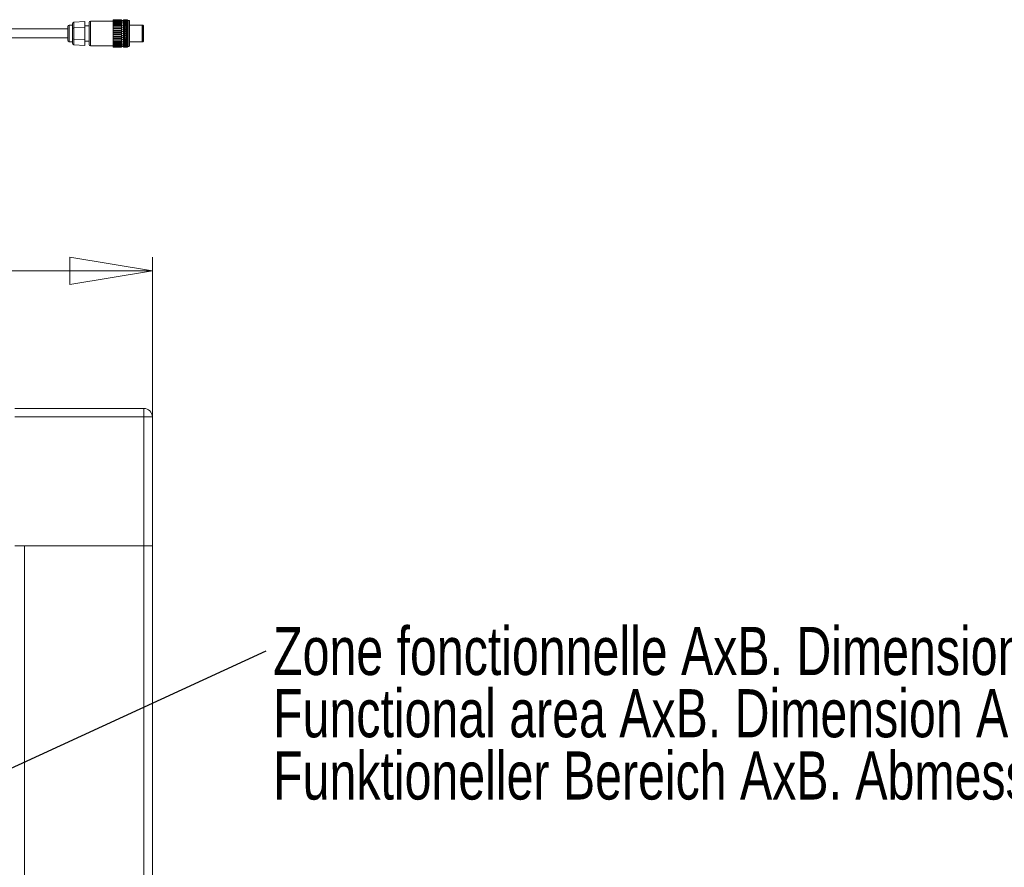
# Model space of a CAD drawing. Header units: millimetres. Extents: x 16 to 409, y 22 to 271.
# Tile 3 of 8: x 141 to 212, y 83 to 145. Entities that reach past the tile are written whole.
import ezdxf

# ---------------------------------------------------------------- set-up
doc = ezdxf.new("R2010")
doc.units = ezdxf.units.MM
doc.styles.add('SLDTEXTSTYLE0', font='TXT', dxfattribs={"width": 0.75})
doc.dimstyles.new('SLDDIMSTYLE2', dxfattribs={"dimtxt": 0, "dimasz": 1.8, "dimexe": 0, "dimexo": 0.0625, "dimgap": 0, "dimtad": 0, "dimtih": 1, "dimtoh": 1, "dimdec": 0, "dimrnd": 1e-09, "dimzin": 0, "dimdsep": 46, "dimtxsty": 'Standard', "dimblk1": 'DOT', "dimblk2": 'DOT', "dimsah": 1, "dimcen": 0.09, "dimadec": 0, "dimazin": 0, "dimtfac": 1.8, "dimtdec": 0, "dimtofl": 0, "dimtmove": 0, "dimatfit": 3, "dimldrblk": 'DOT', "dimfxl": 0, "dimtolj": 1, "dimtzin": 0, "dimarcsym": 0})
doc.dimstyles.new('SLDDIMSTYLE3', dxfattribs={"dimtxt": 3.5, "dimasz": 6, "dimexe": 0, "dimexo": 0.0625, "dimgap": 0.875, "dimtad": 1, "dimtoh": 1, "dimlfac": 4, "dimrnd": 1e-09, "dimzin": 12, "dimdsep": 46, "dimtxsty": 'SLDTEXTSTYLE0', "dimblk1": 'CLOSED', "dimblk2": 'CLOSED', "dimsah": 1, "dimcen": 0.09, "dimadec": 0, "dimazin": 0, "dimtfac": 1, "dimtofl": 0, "dimtmove": 0, "dimatfit": 3, "dimldrblk": 'CLOSED', "dimfxl": 0, "dimtolj": 1, "dimtzin": 12, "dimarcsym": 0})

# ---------------------------------------------------------------- blocks, each defined once
blk = doc.blocks.new('_CLOSED')
at = {"color": 0, "linetype": 'ByBlock', "lineweight": -2}
for p, q in [((-1, 0.166667), (0, 0)), ((-1, 0.166667), (-1, -0.166667)), ((0, 0), (-1, -0.166667)), ((0, 0), (-1, 0))]:
    blk.add_line(p, q, dxfattribs=at)
blk = doc.blocks.new('*D12')
at = {"color": 7, "linetype": 'Continuous', "lineweight": 0}
for p, q in [((30.205, 107.505), (30.205, 127.505)), ((150.205, 107.505), (150.205, 127.505)), ((30.205, 126.505), (150.205, 126.505))]:
    blk.add_line(p, q, dxfattribs=at)
at = {"color": 7, "linetype": 'Continuous', "lineweight": 0, "xscale": 6, "yscale": 6, "rotation": 180.0000000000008}
blk.add_blockref('_CLOSED', (30.205, 126.505, -15.9), dxfattribs=at)
at = {"color": 7, "linetype": 'Continuous', "lineweight": 0, "xscale": 6, "yscale": 6}
blk.add_blockref('_CLOSED', (150.205, 126.505, -15.9), dxfattribs=at)
at = {"color": 7, "linetype": 'Continuous', "lineweight": 0, "insert": (81.601, 131.017), "char_height": 3.5, "attachment_point": 1, "style": 'SLDTEXTSTYLE0'}
blk.add_mtext('A+80', dxfattribs=at)
blk = doc.blocks.new('SW_NOTE_3')
at = {"color": 0, "linetype": 'Continuous', "lineweight": 0, "char_height": 3.5, "attachment_point": 1, "style": 'SLDTEXTSTYLE0'}
for s, insert in [('Zone fonctionnelle AxB. Dimensions A et B sur demande', (0.502, 1.736)), ('Functional area AxB. Dimension A and B on request', (0.502, -2.79)), ('Funktioneller Bereich AxB. Abmessungen A und B auf Anfrage', (0.502, -7.316))]:
    blk.add_mtext(s, dxfattribs=dict(at, insert=insert))
blk = doc.blocks.new('_DOT')
at = {"color": 0, "linetype": 'ByBlock', "lineweight": -2}
blk.add_line((-0.5, 0), (-1, 0), dxfattribs=at)
at = {"color": 0, "linetype": 'ByBlock', "const_width": 0.5}
blk.add_lwpolyline([(-0.25, 0, 1), (0.25, 0, 1)], format="xyb", close=True, dxfattribs=at)

msp = doc.modelspace()

# ---------------------------------------------------------------- linework, layer by layer
at = {"color": 7, "linetype": 'Continuous', "lineweight": 15}
for p, q in [((145.7056, 144.6693), (145.7056, 142.8693)), ((147.9556, 144.7691), (147.3556, 144.7691)), ((147.3556, 144.7691), (147.3556, 144.7653)), ((147.9556, 144.7653), (147.3556, 144.7653)), ((147.3556, 144.7621), (147.3556, 144.7653)), ((147.9556, 144.7621), (147.3556, 144.7621)), ((147.3556, 144.7621), (147.3556, 144.7432)), ((147.9556, 144.7432), (147.3556, 144.7432)), ((147.3556, 144.7358), (147.3556, 144.7432)), ((147.9556, 144.7358), (147.3556, 144.7358)), ((147.3556, 144.7358), (147.3556, 144.7021)), ((147.9556, 144.7021), (147.3556, 144.7021)), ((147.3556, 144.6907), (147.3556, 144.7021)), ((147.9556, 144.6907), (147.3556, 144.6907)), ((147.3556, 144.6907), (147.3556, 144.6429)), ((147.9556, 144.6429), (147.3556, 144.6429)), ((147.3556, 144.6276), (147.3556, 144.6429)), ((147.9556, 144.7653), (147.9556, 144.7691)), ((147.9556, 144.7621), (147.9556, 144.7653)), ((147.9556, 144.7437), (147.9556, 144.7621)), ((147.9556, 144.7358), (147.9556, 144.7432)), ((147.9556, 144.7021), (147.9556, 144.7358)), ((147.9556, 144.6907), (147.9556, 144.7021)), ((147.9556, 144.6429), (147.9556, 144.6907)), ((147.9556, 144.6276), (147.9556, 144.6429)), ((148.0222, 144.715), (148.0222, 144.717)), ((148.0222, 144.6871), (148.0222, 144.6932)), ((148.0222, 144.6343), (148.0222, 144.6442)), ((148.1056, 144.7693), (148.1056, 144.767)), ((148.1056, 144.767), (148.1056, 144.7646)), ((148.1056, 144.7646), (148.1056, 144.7421)), ((148.1056, 144.7421), (148.1056, 144.7352)), ((148.1056, 144.7352), (148.1056, 144.6906)), ((148.1056, 144.6906), (148.1056, 144.6794)), ((148.1056, 144.6794), (148.1056, 144.6141)), ((148.1722, 144.7566), (148.1722, 144.7693)), ((148.1722, 144.717), (148.1722, 144.7547)), ((148.1722, 144.6516), (148.1722, 144.7132)), ((148.1722, 144.5621), (148.1722, 144.646)), ((148.2472, 144.7664), (148.2472, 144.7654)), ((148.2472, 144.7401), (148.2472, 144.7373)), ((148.2472, 144.6874), (148.2472, 144.6828)), ((148.3222, 144.7566), (148.3222, 144.7693)), ((148.3222, 144.717), (148.3222, 144.7547)), ((148.3222, 144.6516), (148.3222, 144.7132)), ((148.3222, 144.5621), (148.3222, 144.646)), ((148.4056, 144.7693), (148.4056, 142.7693)), ((148.5056, 142.8193), (148.5056, 144.7193)), ((148.5556, 144.6693), (148.5556, 142.8693)), ((144.0556, 143.2693), (144.0556, 144.2693)), ((144.1556, 144.3693), (144.1556, 143.1693)), ((144.4056, 144.1203), (144.4056, 144.4713)), ((144.4056, 143.4183), (144.4056, 144.1203)), ((144.5004, 144.5866), (145.3056, 144.6353)), ((144.5004, 144.5866), (144.5004, 144.178)), ((144.5004, 144.178), (145.3056, 144.2023)), ((144.5004, 144.178), (144.5004, 143.3607)), ((145.3056, 144.2023), (145.3056, 144.6353)), ((145.3056, 143.3363), (145.3056, 144.2023)), ((145.6056, 142.9693), (145.6056, 144.5693)), ((147.9556, 144.6276), (147.3556, 144.6276)), ((147.3556, 144.6276), (147.3556, 144.5666)), ((147.9556, 144.5666), (147.3556, 144.5666)), ((147.3556, 144.5478), (147.3556, 144.5666)), ((147.9556, 144.5478), (147.3556, 144.5478)), ((147.3556, 144.5478), (147.3556, 144.4749)), ((147.9556, 144.4749), (147.3556, 144.4749)), ((147.3556, 144.4529), (147.3556, 144.4749)), ((147.9556, 144.4529), (147.3556, 144.4529)), ((147.3556, 144.4529), (147.3556, 144.3694)), ((147.9556, 144.3694), (147.3556, 144.3694)), ((147.3556, 144.3447), (147.3556, 144.3694)), ((147.9556, 144.3447), (147.3556, 144.3447)), ((147.3556, 144.3447), (147.3556, 144.2522)), ((147.9556, 144.2522), (147.3556, 144.2522)), ((147.3556, 144.2253), (147.3556, 144.2522)), ((147.9556, 144.2253), (147.3556, 144.2253)), ((147.3556, 144.2253), (147.3556, 144.1256)), ((147.9556, 144.1256), (147.3556, 144.1256)), ((147.3556, 144.097), (147.3556, 144.1256)), ((147.9556, 144.097), (147.3556, 144.097)), ((147.3556, 144.097), (147.3556, 143.9921)), ((147.9556, 143.9921), (147.3556, 143.9921)), ((147.3556, 143.9623), (147.3556, 143.9921)), ((147.9556, 143.9623), (147.3556, 143.9623)), ((147.3556, 143.9623), (147.3556, 143.8543)), ((147.9556, 144.5666), (147.9556, 144.6276)), ((147.9556, 144.5478), (147.9556, 144.5666)), ((147.9556, 144.4749), (147.9556, 144.5478)), ((147.9556, 144.4529), (147.9556, 144.4749)), ((147.9556, 144.3694), (147.9556, 144.4529)), ((147.9556, 144.3447), (147.9556, 144.3694)), ((147.9556, 144.2522), (147.9556, 144.3447)), ((147.9556, 144.2253), (147.9556, 144.2522)), ((147.9556, 144.1256), (147.9556, 144.2253)), ((147.9556, 144.097), (147.9556, 144.1256)), ((147.9556, 143.9921), (147.9556, 144.097)), ((147.9556, 143.9623), (147.9556, 143.9921)), ((147.9556, 143.8543), (147.9556, 143.9623)), ((148.0222, 144.4615), (148.0097, 144.4683)), ((148.0222, 144.3472), (148.0097, 144.3528)), ((148.0222, 144.2171), (148.0097, 144.2215)), ((148.0222, 144.0748), (148.0097, 144.0778)), ((148.0222, 143.9242), (148.0097, 143.9257)), ((148.0222, 144.5578), (148.0222, 144.5713)), ((148.0222, 144.4615), (148.0222, 144.4766)), ((148.0222, 144.4615), (148.0347, 144.4683)), ((148.0222, 144.4615), (148.0222, 144.4598)), ((148.0222, 144.3472), (148.0222, 144.3625)), ((148.0222, 144.3472), (148.0347, 144.3528)), ((148.0222, 144.3472), (148.0222, 144.343)), ((148.0222, 144.2171), (148.0222, 144.2323)), ((148.0222, 144.2171), (148.0347, 144.2215)), ((148.0222, 144.2171), (148.0222, 144.2106)), ((148.0222, 144.0748), (148.0222, 144.0894)), ((148.0222, 144.0748), (148.0347, 144.0778)), ((148.0222, 144.0748), (148.0222, 144.0661)), ((148.0222, 143.9242), (148.0222, 143.9378)), ((148.0222, 143.9242), (148.0347, 143.9257)), ((148.0222, 143.9242), (148.0222, 143.9135)), ((148.1056, 144.6141), (148.1056, 144.5987)), ((148.1056, 144.5987), (148.1056, 144.5145)), ((148.1056, 144.5145), (148.1056, 144.4974)), ((148.1722, 144.4615), (148.1056, 144.4974)), ((148.1056, 144.4974), (148.1056, 144.4955)), ((148.1056, 144.4955), (148.1056, 144.3945)), ((148.1056, 144.3945), (148.1056, 144.3772)), ((148.1722, 144.3472), (148.1056, 144.3772)), ((148.1056, 144.3772), (148.1056, 144.3724)), ((148.1056, 144.3724), (148.1056, 144.2575)), ((148.1056, 144.2575), (148.1056, 144.2403)), ((148.1722, 144.2171), (148.1056, 144.2403)), ((148.1056, 144.2403), (148.1056, 144.2329)), ((148.1056, 144.2329), (148.1056, 144.1072)), ((148.1056, 144.1072), (148.1056, 144.0907)), ((148.1722, 144.0748), (148.1056, 144.0907)), ((148.1056, 144.0907), (148.1056, 144.0807)), ((148.1056, 144.0807), (148.1056, 143.9477)), ((148.1056, 143.9477), (148.1056, 143.9322)), ((148.1722, 143.9242), (148.1056, 143.9322)), ((148.1056, 143.9322), (148.1056, 143.9201)), ((148.1722, 144.4615), (148.1722, 144.5548)), ((148.1722, 144.4615), (148.2472, 144.5019)), ((148.1722, 144.4615), (148.1722, 144.4509)), ((148.1722, 144.3472), (148.1722, 144.4423)), ((148.1722, 144.3472), (148.2472, 144.3809)), ((148.1722, 144.3472), (148.1722, 144.3212)), ((148.1722, 144.2171), (148.1722, 144.3113)), ((148.1722, 144.2171), (148.2472, 144.2433)), ((148.1722, 144.2171), (148.1722, 144.1764)), ((148.1722, 144.0748), (148.1722, 144.1656)), ((148.1722, 144.0748), (148.2472, 144.0927)), ((148.1722, 144.0748), (148.1722, 144.0205)), ((148.1722, 143.9242), (148.1722, 144.0091)), ((148.1722, 143.9242), (148.2472, 143.9332)), ((148.1722, 143.9242), (148.1722, 143.8578)), ((148.2472, 144.6096), (148.2472, 144.6033)), ((148.2472, 144.5089), (148.2472, 144.5019)), ((148.2472, 144.5019), (148.2472, 144.5012)), ((148.3222, 144.4615), (148.2472, 144.5019)), ((148.2472, 144.388), (148.2472, 144.3809)), ((148.2472, 144.3809), (148.2472, 144.379)), ((148.3222, 144.3472), (148.2472, 144.3809)), ((148.2472, 144.2503), (148.2472, 144.2433)), ((148.2472, 144.2433), (148.2472, 144.2402)), ((148.3222, 144.2171), (148.2472, 144.2433)), ((148.2472, 144.0994), (148.2472, 144.0927)), ((148.2472, 144.0927), (148.2472, 144.0886)), ((148.3222, 144.0748), (148.2472, 144.0927)), ((148.2472, 143.9395), (148.2472, 143.9332)), ((148.2472, 143.9332), (148.2472, 143.9283)), ((148.3222, 143.9242), (148.2472, 143.9332)), ((148.3222, 144.4615), (148.3222, 144.5548)), ((148.3222, 144.4615), (148.4029, 144.505)), ((148.3222, 144.4615), (148.3222, 144.4509)), ((148.3222, 144.3472), (148.3222, 144.4423)), ((148.3222, 144.3472), (148.4029, 144.3835)), ((148.3222, 144.3472), (148.3222, 144.3212)), ((148.3222, 144.2171), (148.3222, 144.3113)), ((148.3222, 144.2171), (148.4029, 144.2453)), ((148.3222, 144.2171), (148.3222, 144.1764)), ((148.3222, 144.0748), (148.3222, 144.1656)), ((148.3222, 144.0748), (148.4029, 144.094)), ((148.3222, 144.0748), (148.3222, 144.0205)), ((148.3222, 143.9242), (148.3222, 144.0091)), ((148.3222, 143.9242), (148.4029, 143.9339)), ((148.3222, 143.9242), (148.3222, 143.8578)), ((149.4556, 144.3693), (149.4556, 143.1693)), ((149.4556, 144.3693), (149.4556, 143.1693)), ((149.5256, 143.1693), (149.5256, 144.3693)), ((149.5556, 144.3393), (149.5556, 143.1993)), ((144.4056, 143.0673), (144.4056, 143.4183)), ((144.5004, 143.3607), (145.3056, 143.3363)), ((144.5004, 143.3607), (144.5004, 142.952)), ((145.3056, 142.9033), (145.3056, 143.3363)), ((147.9556, 143.8543), (147.3556, 143.8543)), ((147.3556, 143.8239), (147.3556, 143.8543)), ((147.9556, 143.8239), (147.3556, 143.8239)), ((147.3556, 143.8239), (147.3556, 143.7148)), ((147.9556, 143.7148), (147.3556, 143.7148)), ((147.3556, 143.6844), (147.3556, 143.7148)), ((147.9556, 143.6844), (147.3556, 143.6844)), ((147.3556, 143.6844), (147.3556, 143.5763)), ((147.9556, 143.5763), (147.3556, 143.5763)), ((147.3556, 143.5465), (147.3556, 143.5763)), ((147.9556, 143.5465), (147.3556, 143.5465)), ((147.3556, 143.5465), (147.3556, 143.4417)), ((147.9556, 143.4417), (147.3556, 143.4417)), ((147.3556, 143.413), (147.3556, 143.4417)), ((147.9556, 143.413), (147.3556, 143.413)), ((147.3556, 143.413), (147.3556, 143.3134)), ((147.9556, 143.3134), (147.3556, 143.3134)), ((147.3556, 143.2864), (147.3556, 143.3134)), ((147.9556, 143.2864), (147.3556, 143.2864)), ((147.3556, 143.2864), (147.3556, 143.1939)), ((147.9556, 143.8239), (147.9556, 143.8543)), ((147.9556, 143.7148), (147.9556, 143.8239)), ((147.9556, 143.6844), (147.9556, 143.7148)), ((147.9556, 143.5763), (147.9556, 143.6844)), ((147.9556, 143.5465), (147.9556, 143.5763)), ((147.9556, 143.4417), (147.9556, 143.5465)), ((147.9556, 143.413), (147.9556, 143.4417)), ((147.9556, 143.3134), (147.9556, 143.413)), ((147.9556, 143.2864), (147.9556, 143.3134)), ((147.9556, 143.1939), (147.9556, 143.2864)), ((148.0222, 143.7693), (148.0097, 143.7693)), ((148.0222, 143.6145), (148.0097, 143.613)), ((148.0222, 143.4638), (148.0097, 143.4609)), ((148.0222, 143.3215), (148.0097, 143.3172)), ((148.0222, 143.7693), (148.0222, 143.7817)), ((148.0222, 143.7693), (148.0222, 143.757)), ((148.0222, 143.7693), (148.0347, 143.7693)), ((148.0222, 143.6145), (148.0222, 143.6251)), ((148.0222, 143.6145), (148.0347, 143.613)), ((148.0222, 143.6145), (148.0222, 143.6008)), ((148.0222, 143.4638), (148.0222, 143.4726)), ((148.0222, 143.4638), (148.0347, 143.4609)), ((148.0222, 143.4638), (148.0222, 143.4492)), ((148.0222, 143.3215), (148.0222, 143.3281)), ((148.0222, 143.3215), (148.0347, 143.3172)), ((148.0222, 143.3215), (148.0222, 143.3063)), ((148.1056, 143.9201), (148.1056, 143.7833)), ((148.1056, 143.7833), (148.1056, 143.7693)), ((148.1722, 143.7693), (148.1056, 143.7693)), ((148.1056, 143.7693), (148.1056, 143.7553)), ((148.1056, 143.7553), (148.1056, 143.6185)), ((148.1056, 143.6185), (148.1056, 143.6064)), ((148.1722, 143.6145), (148.1056, 143.6064)), ((148.1056, 143.6064), (148.1056, 143.5909)), ((148.1056, 143.5909), (148.1056, 143.4579)), ((148.1722, 143.4638), (148.1056, 143.448)), ((148.1056, 143.4579), (148.1056, 143.448)), ((148.1056, 143.448), (148.1056, 143.4314)), ((148.1056, 143.4314), (148.1056, 143.3057)), ((148.1722, 143.3215), (148.1056, 143.2983)), ((148.1056, 143.3057), (148.1056, 143.2983)), ((148.1056, 143.2983), (148.1056, 143.2811)), ((148.1056, 143.2811), (148.1056, 143.1662)), ((148.1722, 143.7693), (148.1722, 143.846)), ((148.1722, 143.7693), (148.1722, 143.6926)), ((148.1722, 143.7693), (148.2472, 143.7693)), ((148.1722, 143.6145), (148.1722, 143.6809)), ((148.1722, 143.6145), (148.2472, 143.6054)), ((148.1722, 143.6145), (148.1722, 143.5295)), ((148.1722, 143.4638), (148.1722, 143.5181)), ((148.1722, 143.4638), (148.2472, 143.446)), ((148.1722, 143.4638), (148.1722, 143.373)), ((148.1722, 143.3215), (148.1722, 143.3622)), ((148.1722, 143.3215), (148.2472, 143.2954)), ((148.1722, 143.3215), (148.1722, 143.2273)), ((148.1722, 143.1914), (148.1722, 143.2175)), ((148.2472, 143.775), (148.2472, 143.7693)), ((148.3222, 143.7693), (148.2472, 143.7693)), ((148.2472, 143.7693), (148.2472, 143.7636)), ((148.3222, 143.6145), (148.2472, 143.6054)), ((148.2472, 143.6104), (148.2472, 143.6054)), ((148.2472, 143.6054), (148.2472, 143.5991)), ((148.3222, 143.4638), (148.2472, 143.446)), ((148.2472, 143.45), (148.2472, 143.446)), ((148.2472, 143.446), (148.2472, 143.4392)), ((148.3222, 143.3215), (148.2472, 143.2954)), ((148.2472, 143.2984), (148.2472, 143.2954)), ((148.2472, 143.2954), (148.2472, 143.2884)), ((148.3222, 143.7693), (148.3222, 143.846)), ((148.3222, 143.7693), (148.3222, 143.6926)), ((148.3222, 143.7693), (148.4029, 143.7693)), ((148.3222, 143.6145), (148.3222, 143.6809)), ((148.3222, 143.6145), (148.4029, 143.6047)), ((148.3222, 143.6145), (148.3222, 143.5295)), ((148.3222, 143.4638), (148.3222, 143.5181)), ((148.3222, 143.4638), (148.4029, 143.4446)), ((148.3222, 143.4638), (148.3222, 143.373)), ((148.3222, 143.3215), (148.3222, 143.3622)), ((148.3222, 143.3215), (148.4029, 143.2934)), ((148.3222, 143.3215), (148.3222, 143.2273)), ((148.3222, 143.1914), (148.3222, 143.2175)), ((144.5004, 142.952), (145.3056, 142.9033)), ((147.9556, 143.1939), (147.3556, 143.1939)), ((147.3556, 143.1693), (147.3556, 143.1939)), ((147.9556, 143.1693), (147.3556, 143.1693)), ((147.3556, 143.1693), (147.3556, 143.0857)), ((147.9556, 143.0857), (147.3556, 143.0857)), ((147.3556, 143.0638), (147.3556, 143.0857)), ((147.9556, 143.0638), (147.3556, 143.0638)), ((147.3556, 143.0638), (147.3556, 142.9908)), ((147.9556, 142.9908), (147.3556, 142.9908)), ((147.3556, 142.972), (147.3556, 142.9908)), ((147.9556, 142.972), (147.3556, 142.972)), ((147.3556, 142.972), (147.3556, 142.911)), ((147.9556, 142.911), (147.3556, 142.911)), ((147.3556, 142.8958), (147.3556, 142.911)), ((147.9556, 142.8958), (147.3556, 142.8958)), ((147.3556, 142.8958), (147.3556, 142.848)), ((147.9556, 142.848), (147.3556, 142.848)), ((147.3556, 142.8365), (147.3556, 142.848)), ((147.9556, 142.8365), (147.3556, 142.8365)), ((147.3556, 142.8365), (147.3556, 142.8028)), ((147.9556, 142.8028), (147.3556, 142.8028)), ((147.3556, 142.7954), (147.3556, 142.8028)), ((147.9556, 142.7954), (147.3556, 142.7954)), ((147.3556, 142.795), (147.3556, 142.7765)), ((147.9556, 142.7765), (147.3556, 142.7765)), ((147.3556, 142.7733), (147.3556, 142.7765)), ((147.9556, 142.7733), (147.3556, 142.7733)), ((147.3556, 142.7733), (147.3556, 142.7695)), ((147.9556, 142.7695), (147.3556, 142.7695)), ((147.9556, 143.1693), (147.9556, 143.1939)), ((147.9556, 143.0857), (147.9556, 143.1693)), ((147.9556, 143.0638), (147.9556, 143.0857)), ((147.9556, 142.9908), (147.9556, 143.0638)), ((147.9556, 142.972), (147.9556, 142.9908)), ((147.9556, 142.911), (147.9556, 142.972)), ((147.9556, 142.8958), (147.9556, 142.911)), ((147.9556, 142.848), (147.9556, 142.8958)), ((147.9556, 142.8365), (147.9556, 142.848)), ((147.9556, 142.8028), (147.9556, 142.8365)), ((147.9556, 142.7954), (147.9556, 142.8028)), ((147.9556, 142.7765), (147.9556, 142.7954)), ((147.9556, 142.7733), (147.9556, 142.7765)), ((147.9556, 142.7695), (147.9556, 142.7733)), ((148.0222, 143.1914), (148.0097, 143.1858)), ((148.0222, 143.0771), (148.0097, 143.0704)), ((148.0222, 143.1914), (148.0222, 143.1956)), ((148.0222, 143.1914), (148.0347, 143.1858)), ((148.0222, 143.1914), (148.0222, 143.1761)), ((148.0222, 143.0771), (148.0222, 143.0788)), ((148.0222, 143.0771), (148.0347, 143.0704)), ((148.0222, 143.0771), (148.0222, 143.0621)), ((148.0222, 142.9808), (148.0222, 142.9673)), ((148.0222, 142.9044), (148.0222, 142.8944)), ((148.0222, 142.8515), (148.0222, 142.8454)), ((148.0222, 142.8237), (148.0222, 142.8216)), ((148.1722, 143.1914), (148.1056, 143.1615)), ((148.1056, 143.1662), (148.1056, 143.1615)), ((148.1056, 143.1615), (148.1056, 143.1441)), ((148.1056, 143.1441), (148.1056, 143.0431)), ((148.1722, 143.0771), (148.1056, 143.0412)), ((148.1056, 143.0431), (148.1056, 143.0412)), ((148.1056, 143.0412), (148.1056, 143.0242)), ((148.1056, 143.0242), (148.1056, 142.9399)), ((148.1056, 142.9399), (148.1056, 142.9246)), ((148.1056, 142.9246), (148.1056, 142.8593)), ((148.1056, 142.8593), (148.1056, 142.848)), ((148.1056, 142.848), (148.1056, 142.8034)), ((148.1056, 142.8034), (148.1056, 142.7966)), ((148.1056, 142.7966), (148.1056, 142.774)), ((148.1056, 142.774), (148.1056, 142.7717)), ((148.1056, 142.7717), (148.1056, 142.7693)), ((148.1722, 143.1914), (148.2472, 143.1577)), ((148.1722, 143.1914), (148.1722, 143.0964)), ((148.1722, 143.0771), (148.1722, 143.0877)), ((148.1722, 143.0771), (148.2472, 143.0367)), ((148.1722, 143.0771), (148.1722, 142.9838)), ((148.1722, 142.9766), (148.1722, 142.8927)), ((148.1722, 142.8871), (148.1722, 142.8254)), ((148.1722, 142.8216), (148.1722, 142.7839)), ((148.1722, 142.782), (148.1722, 142.7693)), ((148.3222, 143.1914), (148.2472, 143.1577)), ((148.2472, 143.1596), (148.2472, 143.1577)), ((148.2472, 143.1577), (148.2472, 143.1506)), ((148.3222, 143.0771), (148.2472, 143.0367)), ((148.2472, 143.0375), (148.2472, 143.0367)), ((148.2472, 143.0367), (148.2472, 143.0297)), ((148.2472, 142.9353), (148.2472, 142.929)), ((148.2472, 142.8559), (148.2472, 142.8513)), ((148.2472, 142.8013), (148.2472, 142.7985)), ((148.2472, 142.7732), (148.2472, 142.7723)), ((148.3222, 143.1914), (148.4029, 143.1551)), ((148.3222, 143.1914), (148.3222, 143.0964)), ((148.3222, 143.0771), (148.3222, 143.0877)), ((148.3222, 143.0771), (148.4029, 143.0336)), ((148.3222, 143.0771), (148.3222, 142.9838)), ((148.3222, 142.9766), (148.3222, 142.8927)), ((148.3222, 142.8871), (148.3222, 142.8254)), ((148.3222, 142.8216), (148.3222, 142.7839)), ((148.3222, 142.782), (148.3222, 142.7693)), ((140.2048, 116.5055), (149.5798, 116.5055)), ((149.5798, 115.8805), (149.5798, 116.5055)), ((149.5798, 115.8805), (140.2048, 115.8805)), ((149.5798, 106.5055), (149.5798, 115.8805)), ((149.5798, 115.8805), (150.2048, 115.8805)), ((150.2048, 115.8805), (150.2048, 106.5055)), ((149.5798, 106.5055), (140.2048, 106.5055)), ((140.9119, 106.5055), (140.9119, 31.5055)), ((140.9119, 106.5055), (149.5798, 106.5055)), ((149.5798, 31.5055), (149.5798, 106.5055)), ((149.5798, 106.5055), (150.2048, 106.5055)), ((150.2048, 106.5055), (149.5798, 106.5055)), ((150.2048, 106.5055), (150.2048, 31.5055))]:
    msp.add_line(p, q, dxfattribs=at)
for centre, radius, start, end in [((145.7056, 144.5693), 0.1, 90, 180), ((148.5056, 144.6693), 0.05, 0, 90), ((144.1556, 144.2693), 0.1, 90, 180), ((144.1556, 143.2693), 0.1, 180, 270), ((145.7056, 142.9693), 0.1, 180, 270), ((148.5056, 142.8693), 0.05, 270, 0), ((149.5798, 115.8805), 0.625, 0, 90)]:
    msp.add_arc(centre, radius, start, end, dxfattribs=at)
for centre, major_axis, ratio, start_param, end_param in [((149.3072, 143.7693), (1.5877, -0.8071), 0.3156095, 2.6556453, 2.66864), ((149.3072, 143.7693), (1.5942, -0.8681), 0.2420609, 2.6276171, 2.6406118), ((149.3072, 143.7693), (1.5832, -0.724), 0.388492, 2.6723867, 2.6853814), ((149.3072, 143.7693), (1.6007, -0.9108), 0.1687402, 2.5922879, 2.6052826), ((149.3072, 143.7693), (1.5833, -0.6127), 0.4585215, 2.67219, 2.6851848), ((149.3072, 143.7693), (1.6055, -0.9374), 0.0958723, 2.5524872, 2.565482), ((146.7373, 143.7693), (1.5877, 0.8071), 0.3156095, 0.4729526, 0.4859474), ((146.7373, 143.7693), (1.5942, 0.8681), 0.2420609, 0.5009809, 0.5139756), ((146.7373, 143.7693), (1.5832, 0.724), 0.388492, 0.4562112, 0.4692059), ((146.7373, 143.7693), (1.6007, 0.9108), 0.1687402, 0.5363101, 0.5493048), ((146.7373, 143.7693), (1.5833, 0.6127), 0.4585215, 0.4564079, 0.4694026), ((146.7373, 143.7693), (1.6055, 0.9374), 0.0958723, 0.5761107, 0.5891054), ((149.4572, 143.7693), (1.6713, -0.8496), 0.3156095, 2.5918504, 2.6546389), ((149.4572, 143.7693), (1.6781, -0.9138), 0.2420609, 2.5638222, 2.6266107), ((149.4572, 143.7693), (1.6666, -0.7621), 0.388492, 2.6085918, 2.6713803), ((149.4572, 143.7693), (1.6849, -0.9587), 0.1687402, 2.528493, 2.5912814), ((149.4572, 143.7693), (1.6666, -0.645), 0.4585215, 2.6083951, 2.6711836), ((149.4572, 143.7693), (1.69, -0.9868), 0.0958723, 2.4886923, 2.5514808), ((149.4572, 143.7693), (1.6733, -0.4893), 0.5211822, 2.5840056, 2.6467941), ((146.8873, 143.7693), (1.6713, 0.8496), 0.3156095, 0.478669, 0.5497422), ((146.8873, 143.7693), (1.6781, 0.9138), 0.2420609, 0.5066973, 0.5777705), ((146.8873, 143.7693), (1.6666, 0.7621), 0.388492, 0.4619276, 0.5330008), ((146.8873, 143.7693), (1.6849, 0.9587), 0.1687402, 0.5420265, 0.6130997), ((146.8873, 143.7693), (1.6666, 0.645), 0.4585215, 0.4621243, 0.5331975), ((146.8873, 143.7693), (1.69, 0.9868), 0.0958723, 0.5818271, 0.6529003), ((146.8873, 143.7693), (1.6733, 0.4893), 0.5211822, 0.4865139, 0.5575871), ((149.6072, 143.7693), (1.6713, -0.8496), 0.3156095, 2.5918504, 2.6629236), ((149.6072, 143.7693), (1.6781, -0.9138), 0.2420609, 2.5638222, 2.6348954), ((149.6072, 143.7693), (1.6666, -0.7621), 0.388492, 2.6085918, 2.679665), ((149.6072, 143.7693), (1.6849, -0.9587), 0.1687402, 2.528493, 2.5995662), ((149.6072, 143.7693), (1.6666, -0.645), 0.4585215, 2.6083951, 2.6794683), ((149.6072, 143.7693), (1.69, -0.9868), 0.0958723, 2.4886923, 2.5597655), ((149.6072, 143.7693), (1.6733, -0.4893), 0.5211822, 2.5840056, 2.6550788), ((147.0373, 143.7693), (1.6713, 0.8496), 0.3156095, 0.4729526, 0.5497422), ((147.0373, 143.7693), (1.6781, 0.9138), 0.2420609, 0.5009809, 0.5777705), ((147.0373, 143.7693), (1.6666, 0.7621), 0.388492, 0.4562112, 0.5330008), ((147.0373, 143.7693), (1.6849, 0.9587), 0.1687402, 0.5363101, 0.6130997), ((147.0373, 143.7693), (1.6666, 0.645), 0.4585215, 0.4564079, 0.5331975), ((147.0373, 143.7693), (1.69, 0.9868), 0.0958723, 0.5761107, 0.6529003), ((147.0373, 143.7693), (1.6733, 0.4893), 0.5211822, 0.4807974, 0.5575871), ((144.5056, 144.4713), (0, 0.1155), 0.8660254, 0.0523599, 1.5707963), ((144.5056, 144.1203), (0.1, 0), 0.5773503, 1.6231562, 3.1415927), ((149.3072, 143.7693), (1.5897, -0.4648), 0.5211822, 2.6478005, 2.6607952), ((149.3072, 143.7693), (1.6079, -0.9493), 0.0233509, 2.5103517, 2.5233464), ((149.3072, 143.7693), (1.6005, -0.2729), 0.568543, 2.5931921, 2.6061869), ((149.3072, 143.7693), (1.6074, -0.9467), 0.0490772, 3.8025219, 3.8155166), ((149.3072, 143.7693), (1.6078, -0.0428), 0.5902579, 2.5122778, 2.5252725), ((149.3072, 143.7693), (1.604, -0.9297), 0.1216973, 3.8440449, 3.8570396), ((149.3072, 143.7693), (1.6041, 0.1945), 0.5797018, 2.4264055, 2.4394003), ((149.3072, 143.7693), (1.5985, -0.8976), 0.194726, 3.8825298, 3.8955245), ((149.3072, 143.7693), (1.5933, 0.4019), 0.5402707, 2.3611333, 2.374128), ((149.3072, 143.7693), (1.5918, -0.8487), 0.2681786, 3.9156392, 3.9286339), ((149.3072, 143.7693), (1.5848, 0.5649), 0.4819461, 2.3264386, 2.3394334), ((149.3072, 143.7693), (1.5858, -0.7804), 0.3416428, 3.9401922, 3.9531869), ((146.7373, 143.7693), (1.5897, 0.4648), 0.5211822, 0.4807974, 0.4937922), ((146.7373, 143.7693), (1.6079, 0.9493), 0.0233509, 0.6182463, 0.631241), ((146.7373, 143.7693), (1.6005, 0.2729), 0.568543, 0.5354058, 0.5484005), ((146.7373, 143.7693), (1.6074, 0.9467), 0.0490772, 5.6092613, 5.6222561), ((146.7373, 143.7693), (1.6078, 0.0428), 0.5902579, 0.6163201, 0.6293149), ((146.7373, 143.7693), (1.604, 0.9297), 0.1216973, 5.5677384, 5.5807331), ((146.7373, 143.7693), (1.6041, -0.1945), 0.5797018, 0.7021924, 0.7151871), ((146.7373, 143.7693), (1.5985, 0.8976), 0.194726, 5.5292534, 5.5422482), ((146.7373, 143.7693), (1.5933, -0.4019), 0.5402707, 0.7674646, 0.7804594), ((146.7373, 143.7693), (1.5918, 0.8487), 0.2681786, 5.4961441, 5.5091388), ((146.7373, 143.7693), (1.5848, -0.5649), 0.4819461, 0.8021593, 0.815154), ((146.7373, 143.7693), (1.5858, 0.7804), 0.3416428, 5.471591, 5.4845858), ((149.4572, 143.7693), (1.6925, -0.9992), 0.0233509, 2.4465568, 2.5093453), ((149.4572, 143.7693), (1.6848, -0.2872), 0.568543, 2.5293972, 2.5921857), ((149.4572, 143.7693), (1.692, -0.9965), 0.0490772, 3.816523, 3.8793115), ((149.4572, 143.7693), (1.6925, -0.0451), 0.5902579, 2.4484829, 2.5112714), ((149.4572, 143.7693), (1.6885, -0.9787), 0.1216973, 3.858046, 3.9208345), ((149.4572, 143.7693), (1.6885, 0.2047), 0.5797018, 2.3626106, 2.4253991), ((149.4572, 143.7693), (1.6826, -0.9448), 0.194726, 3.8965309, 3.9593194), ((149.4572, 143.7693), (1.6772, 0.423), 0.5402707, 2.2973384, 2.3601269), ((149.4572, 143.7693), (1.6756, -0.8933), 0.2681786, 3.9296403, 3.9924288), ((149.4572, 143.7693), (1.6682, 0.5946), 0.4819461, 2.2626437, 2.3254322), ((146.8873, 143.7693), (1.6925, 0.9992), 0.0233509, 0.6239627, 0.6950359), ((146.8873, 143.7693), (1.6848, 0.2872), 0.568543, 0.5411222, 0.6121954), ((146.8873, 143.7693), (1.692, 0.9965), 0.0490772, 5.5454664, 5.6165396), ((146.8873, 143.7693), (1.6925, 0.0451), 0.5902579, 0.6220366, 0.6931098), ((146.8873, 143.7693), (1.6885, 0.9787), 0.1216973, 5.5039435, 5.5750167), ((146.8873, 143.7693), (1.6885, -0.2047), 0.5797018, 0.7079088, 0.778982), ((146.8873, 143.7693), (1.6826, 0.9448), 0.194726, 5.4654585, 5.5365317), ((146.8873, 143.7693), (1.6772, -0.423), 0.5402707, 0.7731811, 0.8442543), ((146.8873, 143.7693), (1.6756, 0.8933), 0.2681786, 5.4323492, 5.5034224), ((146.8873, 143.7693), (1.6682, -0.5946), 0.4819461, 0.8078757, 0.8789489), ((146.8873, 143.7693), (1.6692, 0.8214), 0.3416428, 5.4077961, 5.4788694), ((149.6072, 143.7693), (1.6925, -0.9992), 0.0233509, 2.4465568, 2.51763), ((149.6072, 143.7693), (1.6848, -0.2872), 0.568543, 2.5293972, 2.6004705), ((149.6072, 143.7693), (1.692, -0.9965), 0.0490772, 3.8082383, 3.8793115), ((149.6072, 143.7693), (1.6925, -0.0451), 0.5902579, 2.4484829, 2.5195561), ((149.6072, 143.7693), (1.6885, -0.9787), 0.1216973, 3.8497613, 3.9208345), ((149.6072, 143.7693), (1.6885, 0.2047), 0.5797018, 2.3626106, 2.4336839), ((149.6072, 143.7693), (1.6826, -0.9448), 0.194726, 3.8882462, 3.9593194), ((149.6072, 143.7693), (1.6772, 0.423), 0.5402707, 2.2973384, 2.3684116), ((149.6072, 143.7693), (1.6756, -0.8933), 0.2681786, 3.9213556, 3.9924288), ((149.6072, 143.7693), (1.6682, 0.5946), 0.4819461, 2.2626437, 2.3337169), ((149.6072, 143.7693), (1.6692, -0.8214), 0.3416428, 3.9459086, 4.0169818), ((147.0373, 143.7693), (1.6925, 0.9992), 0.0233509, 0.6182463, 0.6950359), ((147.0373, 143.7693), (1.6848, 0.2872), 0.568543, 0.5354058, 0.6121954), ((147.0373, 143.7693), (1.692, 0.9965), 0.0490772, 5.5454664, 5.6222561), ((147.0373, 143.7693), (1.6925, 0.0451), 0.5902579, 0.6163201, 0.6931098), ((147.0373, 143.7693), (1.6885, 0.9787), 0.1216973, 5.5039435, 5.5807331), ((147.0373, 143.7693), (1.6885, -0.2047), 0.5797018, 0.7021924, 0.778982), ((147.0373, 143.7693), (1.6826, 0.9448), 0.194726, 5.4654585, 5.5422482), ((147.0373, 143.7693), (1.6772, -0.423), 0.5402707, 0.7674646, 0.8442543), ((147.0373, 143.7693), (1.6756, 0.8933), 0.2681786, 5.4323492, 5.5091388), ((147.0373, 143.7693), (1.6682, -0.5946), 0.4819461, 0.8021593, 0.8789489), ((147.0373, 143.7693), (1.6692, 0.8214), 0.3416428, 5.4077961, 5.4845858), ((144.5056, 143.4183), (0.1, 0), 0.5773503, 3.1415927, 4.6600291), ((149.3072, 143.7693), (1.5826, 0.6881), 0.4138569, 2.3185271, 2.3315218), ((149.3072, 143.7693), (1.5826, -0.6881), 0.4138569, 3.9516635, 3.9646582), ((149.3072, 143.7693), (1.5858, 0.7804), 0.3416428, 2.3299984, 2.3429931), ((149.3072, 143.7693), (1.5848, -0.5649), 0.4819461, 3.9437519, 3.9567467), ((149.3072, 143.7693), (1.5918, 0.8487), 0.2681786, 2.3545514, 2.3675461), ((149.3072, 143.7693), (1.5933, -0.4019), 0.5402707, 3.9090573, 3.922052), ((149.3072, 143.7693), (1.5985, 0.8976), 0.194726, 2.3876608, 2.4006555), ((149.3072, 143.7693), (1.6041, -0.1945), 0.5797018, 3.843785, 3.8567798), ((146.7373, 143.7693), (1.5826, -0.6881), 0.4138569, 0.8100708, 0.8230656), ((146.7373, 143.7693), (1.5826, 0.6881), 0.4138569, 5.4601197, 5.4731145), ((146.7373, 143.7693), (1.5858, -0.7804), 0.3416428, 0.7985995, 0.8115943), ((146.7373, 143.7693), (1.5848, 0.5649), 0.4819461, 5.4680313, 5.481026), ((146.7373, 143.7693), (1.5918, -0.8487), 0.2681786, 0.7740465, 0.7870412), ((146.7373, 143.7693), (1.5933, 0.4019), 0.5402707, 5.5027259, 5.5157207), ((146.7373, 143.7693), (1.5985, -0.8976), 0.194726, 0.7409371, 0.7539319), ((146.7373, 143.7693), (1.6041, 0.1945), 0.5797018, 5.5679982, 5.5809929), ((149.4572, 143.7693), (1.6692, -0.8214), 0.3416428, 3.9541933, 4.0169818), ((149.4572, 143.7693), (1.6659, 0.7243), 0.4138569, 2.2547322, 2.3175207), ((149.4572, 143.7693), (1.6659, -0.7243), 0.4138569, 3.9656646, 4.0284531), ((149.4572, 143.7693), (1.6692, 0.8214), 0.3416428, 2.2662035, 2.328992), ((149.4572, 143.7693), (1.6682, -0.5946), 0.4819461, 3.9577531, 4.0205416), ((149.4572, 143.7693), (1.6756, 0.8933), 0.2681786, 2.2907565, 2.353545), ((149.4572, 143.7693), (1.6772, -0.423), 0.5402707, 3.9230584, 3.9858469), ((149.4572, 143.7693), (1.6826, 0.9448), 0.194726, 2.3238659, 2.3866544), ((149.4572, 143.7693), (1.6885, -0.2047), 0.5797018, 3.8577862, 3.9205747), ((149.4572, 143.7693), (1.6885, 0.9787), 0.1216973, 2.3623508, 2.4251393), ((146.8873, 143.7693), (1.6659, -0.7243), 0.4138569, 0.8157872, 0.8868605), ((146.8873, 143.7693), (1.6659, 0.7243), 0.4138569, 5.3963248, 5.4673981), ((146.8873, 143.7693), (1.6692, -0.8214), 0.3416428, 0.8043159, 0.8753892), ((146.8873, 143.7693), (1.6682, 0.5946), 0.4819461, 5.4042364, 5.4753096), ((146.8873, 143.7693), (1.6756, -0.8933), 0.2681786, 0.7797629, 0.8508361), ((146.8873, 143.7693), (1.6772, 0.423), 0.5402707, 5.438931, 5.5100042), ((146.8873, 143.7693), (1.6826, -0.9448), 0.194726, 0.7466536, 0.8177268), ((146.8873, 143.7693), (1.6885, 0.2047), 0.5797018, 5.5042033, 5.5752765), ((146.8873, 143.7693), (1.6885, -0.9787), 0.1216973, 0.7081686, 0.7792418), ((149.6072, 143.7693), (1.6659, 0.7243), 0.4138569, 2.2547322, 2.3258054), ((149.6072, 143.7693), (1.6659, -0.7243), 0.4138569, 3.9573799, 4.0284531), ((149.6072, 143.7693), (1.6692, 0.8214), 0.3416428, 2.2662035, 2.3372767), ((149.6072, 143.7693), (1.6682, -0.5946), 0.4819461, 3.9494684, 4.0205416), ((149.6072, 143.7693), (1.6756, 0.8933), 0.2681786, 2.2907565, 2.3618297), ((149.6072, 143.7693), (1.6772, -0.423), 0.5402707, 3.9147737, 3.9858469), ((149.6072, 143.7693), (1.6826, 0.9448), 0.194726, 2.3238659, 2.3949391), ((149.6072, 143.7693), (1.6885, -0.2047), 0.5797018, 3.8495015, 3.9205747), ((149.6072, 143.7693), (1.6885, 0.9787), 0.1216973, 2.3623508, 2.433424), ((147.0373, 143.7693), (1.6659, -0.7243), 0.4138569, 0.8100708, 0.8868605), ((147.0373, 143.7693), (1.6659, 0.7243), 0.4138569, 5.3963248, 5.4731145), ((147.0373, 143.7693), (1.6692, -0.8214), 0.3416428, 0.7985995, 0.8753892), ((147.0373, 143.7693), (1.6682, 0.5946), 0.4819461, 5.4042364, 5.481026), ((147.0373, 143.7693), (1.6756, -0.8933), 0.2681786, 0.7740465, 0.8508361), ((147.0373, 143.7693), (1.6772, 0.423), 0.5402707, 5.438931, 5.5157207), ((147.0373, 143.7693), (1.6826, -0.9448), 0.194726, 0.7409371, 0.8177268), ((147.0373, 143.7693), (1.6885, 0.2047), 0.5797018, 5.5042033, 5.5809929), ((147.0373, 143.7693), (1.6885, -0.9787), 0.1216973, 0.7024522, 0.7792418), ((144.5056, 143.0673), (0, 0.1155), 0.8660254, 1.5707963, 3.0892328), ((149.3072, 143.7693), (1.604, 0.9297), 0.1216973, 2.4261457, 2.4391405), ((149.3072, 143.7693), (1.6078, 0.0428), 0.5902579, 3.7579128, 3.7709075), ((149.3072, 143.7693), (1.6074, 0.9467), 0.0490772, 2.4676687, 2.4806634), ((149.3072, 143.7693), (1.6005, 0.2729), 0.568543, 3.6769984, 3.6899932), ((149.3072, 143.7693), (1.6079, 0.9493), 0.0233509, 3.7598389, 3.7728337), ((149.3072, 143.7693), (1.5897, 0.4648), 0.5211822, 3.6223901, 3.6353848), ((149.3072, 143.7693), (1.6055, 0.9374), 0.0958723, 3.7177033, 3.7306981), ((149.3072, 143.7693), (1.5833, 0.6127), 0.4585215, 3.5980005, 3.6109953), ((149.3072, 143.7693), (1.6007, 0.9108), 0.1687402, 3.6779027, 3.6908975), ((149.3072, 143.7693), (1.5832, 0.724), 0.388492, 3.5978039, 3.6107986), ((149.3072, 143.7693), (1.5942, 0.8681), 0.2420609, 3.6425735, 3.6555682), ((149.3072, 143.7693), (1.5877, 0.8071), 0.3156095, 3.6145453, 3.62754), ((146.7373, 143.7693), (1.604, -0.9297), 0.1216973, 0.7024522, 0.7154469), ((146.7373, 143.7693), (1.6078, -0.0428), 0.5902579, 5.6538704, 5.6668652), ((146.7373, 143.7693), (1.6074, -0.9467), 0.0490772, 0.6609292, 0.673924), ((146.7373, 143.7693), (1.6005, -0.2729), 0.568543, 5.7347848, 5.7477795), ((146.7373, 143.7693), (1.6079, -0.9493), 0.0233509, 5.6519443, 5.664939), ((146.7373, 143.7693), (1.5897, -0.4648), 0.5211822, 5.7893931, 5.8023879), ((146.7373, 143.7693), (1.6055, -0.9374), 0.0958723, 5.6940799, 5.7070746), ((146.7373, 143.7693), (1.5833, -0.6127), 0.4585215, 5.8137827, 5.8267774), ((146.7373, 143.7693), (1.6007, -0.9108), 0.1687402, 5.7338805, 5.7468752), ((146.7373, 143.7693), (1.5832, -0.724), 0.388492, 5.8139794, 5.8269741), ((146.7373, 143.7693), (1.5942, -0.8681), 0.2420609, 5.7692097, 5.7822045), ((146.7373, 143.7693), (1.5877, -0.8071), 0.3156095, 5.797238, 5.8102327), ((149.4572, 143.7693), (1.6925, 0.0451), 0.5902579, 3.7719139, 3.8347024), ((149.4572, 143.7693), (1.692, 0.9965), 0.0490772, 2.4038738, 2.4666623), ((149.4572, 143.7693), (1.6848, 0.2872), 0.568543, 3.6909996, 3.7537881), ((149.4572, 143.7693), (1.6925, 0.9992), 0.0233509, 3.7738401, 3.8366285), ((149.4572, 143.7693), (1.6733, 0.4893), 0.5211822, 3.6363912, 3.6991797), ((149.4572, 143.7693), (1.69, 0.9868), 0.0958723, 3.7317045, 3.794493), ((149.4572, 143.7693), (1.6666, 0.645), 0.4585215, 3.6120017, 3.6747902), ((149.4572, 143.7693), (1.6849, 0.9587), 0.1687402, 3.6919039, 3.7546923), ((149.4572, 143.7693), (1.6666, 0.7621), 0.388492, 3.611805, 3.6745935), ((149.4572, 143.7693), (1.6781, 0.9138), 0.2420609, 3.6565746, 3.7193631), ((149.4572, 143.7693), (1.6713, 0.8496), 0.3156095, 3.6285464, 3.6913349), ((146.8873, 143.7693), (1.6925, -0.0451), 0.5902579, 5.5900755, 5.6611487), ((146.8873, 143.7693), (1.692, -0.9965), 0.0490772, 0.6666457, 0.7377189), ((146.8873, 143.7693), (1.6848, -0.2872), 0.568543, 5.6709899, 5.7420631), ((146.8873, 143.7693), (1.6925, -0.9992), 0.0233509, 5.5881494, 5.6592226), ((146.8873, 143.7693), (1.6733, -0.4893), 0.5211822, 5.7255982, 5.7966714), ((146.8873, 143.7693), (1.69, -0.9868), 0.0958723, 5.630285, 5.7013582), ((146.8873, 143.7693), (1.6666, -0.645), 0.4585215, 5.7499878, 5.821061), ((146.8873, 143.7693), (1.6849, -0.9587), 0.1687402, 5.6700856, 5.7411588), ((146.8873, 143.7693), (1.6666, -0.7621), 0.388492, 5.7501845, 5.8212577), ((146.8873, 143.7693), (1.6781, -0.9138), 0.2420609, 5.7054148, 5.776488), ((146.8873, 143.7693), (1.6713, -0.8496), 0.3156095, 5.7334431, 5.8045163), ((149.6072, 143.7693), (1.6925, 0.0451), 0.5902579, 3.7636292, 3.8347024), ((149.6072, 143.7693), (1.692, 0.9965), 0.0490772, 2.4038738, 2.474947), ((149.6072, 143.7693), (1.6848, 0.2872), 0.568543, 3.6827149, 3.7537881), ((149.6072, 143.7693), (1.6925, 0.9992), 0.0233509, 3.7655553, 3.8366285), ((149.6072, 143.7693), (1.6733, 0.4893), 0.5211822, 3.6281065, 3.6991797), ((149.6072, 143.7693), (1.69, 0.9868), 0.0958723, 3.7234198, 3.794493), ((149.6072, 143.7693), (1.6666, 0.645), 0.4585215, 3.603717, 3.6747902), ((149.6072, 143.7693), (1.6849, 0.9587), 0.1687402, 3.6836191, 3.7546923), ((149.6072, 143.7693), (1.6666, 0.7621), 0.388492, 3.6035203, 3.6745935), ((149.6072, 143.7693), (1.6781, 0.9138), 0.2420609, 3.6482899, 3.7193631), ((149.6072, 143.7693), (1.6713, 0.8496), 0.3156095, 3.6202617, 3.6913349), ((147.0373, 143.7693), (1.6925, -0.0451), 0.5902579, 5.5900755, 5.6668652), ((147.0373, 143.7693), (1.692, -0.9965), 0.0490772, 0.6609292, 0.7377189), ((147.0373, 143.7693), (1.6848, -0.2872), 0.568543, 5.6709899, 5.7477795), ((147.0373, 143.7693), (1.6925, -0.9992), 0.0233509, 5.5881494, 5.664939), ((147.0373, 143.7693), (1.6733, -0.4893), 0.5211822, 5.7255982, 5.8023879), ((147.0373, 143.7693), (1.69, -0.9868), 0.0958723, 5.630285, 5.7070746), ((147.0373, 143.7693), (1.6666, -0.645), 0.4585215, 5.7499878, 5.8267774), ((147.0373, 143.7693), (1.6849, -0.9587), 0.1687402, 5.6700856, 5.7468752), ((147.0373, 143.7693), (1.6666, -0.7621), 0.388492, 5.7501845, 5.8269741), ((147.0373, 143.7693), (1.6781, -0.9138), 0.2420609, 5.7054148, 5.7822045), ((147.0373, 143.7693), (1.6713, -0.8496), 0.3156095, 5.7334431, 5.8102327)]:
    msp.add_ellipse(centre, major_axis=major_axis, ratio=ratio, start_param=start_param, end_param=end_param, dxfattribs=at)
for points in [[(147.3556, 144.6693), (145.7056, 144.6693)], [(148.1056, 144.7193), (147.9556, 144.7193)], [(148.4056, 144.7693), (148.1056, 144.7693)], [(148.5056, 144.7193), (148.4056, 144.7193)], [(144.0556, 144.0943), (130.0556, 144.0943)], [(144.4056, 144.3693), (144.1556, 144.3693)], [(145.6056, 144.3193), (145.3056, 144.3193)], [(149.4556, 144.3693), (148.5556, 144.3693)], [(149.5256, 144.3693), (149.4556, 144.3693)], [(149.5556, 144.3393), (149.5256, 144.3693)], [(130.0556, 143.4443), (144.0556, 143.4443)], [(145.3056, 143.2193), (145.6056, 143.2193)], [(144.1556, 143.1693), (144.4056, 143.1693)], [(145.7056, 142.8693), (147.3556, 142.8693)], [(147.9556, 142.8193), (148.1056, 142.8193)], [(148.1056, 142.7693), (148.4056, 142.7693)], [(148.4056, 142.8193), (148.5056, 142.8193)], [(148.5556, 143.1693), (149.4556, 143.1693)], [(149.4556, 143.1693), (149.5256, 143.1693)], [(149.5256, 143.1693), (149.5556, 143.1993)]]:
    msp.add_open_spline(points, degree=1, dxfattribs=at)

# ---------------------------------------------------------------- block references
at = {"color": 7, "linetype": 'Continuous', "lineweight": 0}
msp.add_blockref('SW_NOTE_3', (158.4889, 98.8809), dxfattribs=at)

# ---------------------------------------------------------------- dimensions: what is measured, and where the dimension line sits
dim = msp.add_linear_dim(base=(150.2048, 126.5055), p1=(30.2048, 106.5055), p2=(150.2048, 106.5055), angle=0, dimstyle='SLDDIMSTYLE3', dxfattribs=at)
dim.commit()
dim.dimension.update_dxf_attribs({"geometry": '*D12', "text_midpoint": (87.3243, 126.5055), "dimtype": 160})

# ---------------------------------------------------------------- leaders
msp.add_leader([(130.4295, 85.9706), (158.4889, 98.8809)], dimstyle='SLDDIMSTYLE2', dxfattribs=at)

doc.saveas('drawing.dxf')
